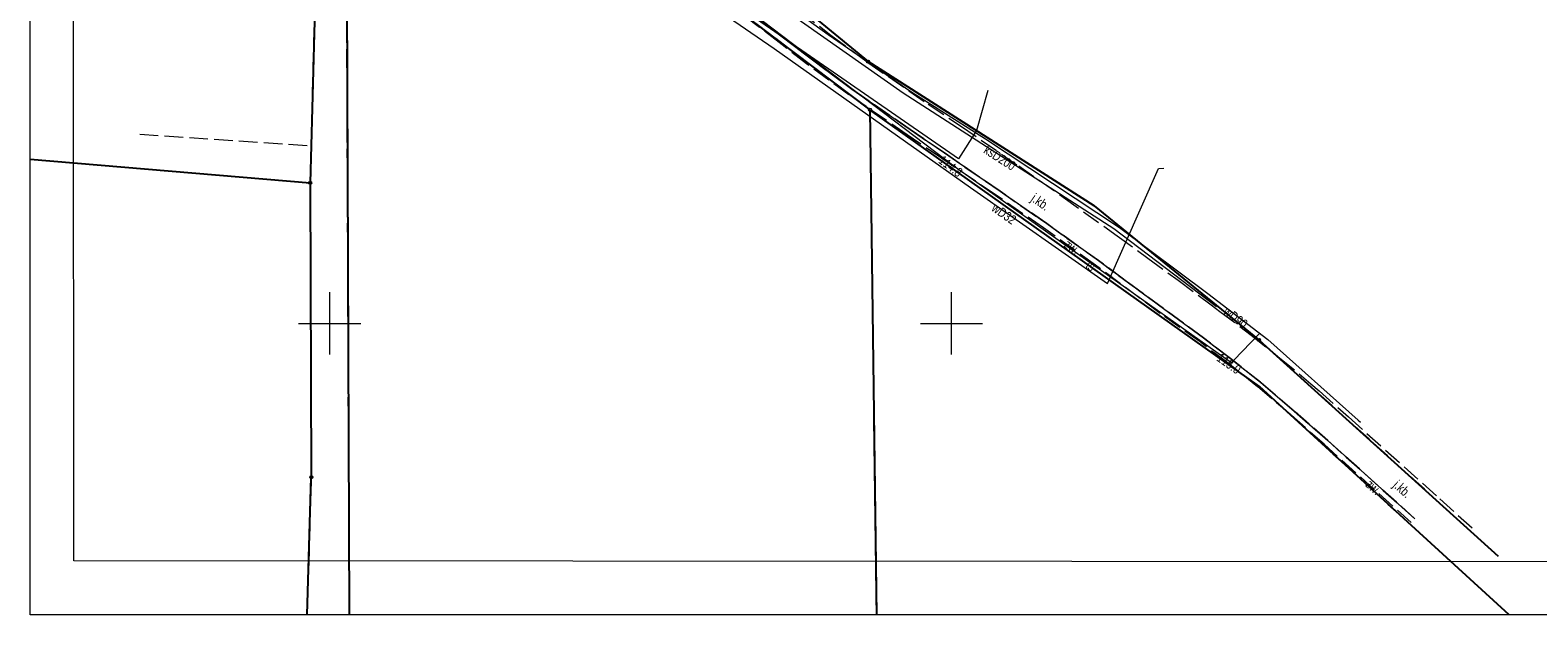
# Model space of a CAD drawing. Header units: metres. Extents: x 6443052 to 6445155, y 6013553 to 6014840.
# Tile 1 of 36: x 6443052 to 6443294, y 6013553 to 6013647. Entities that reach past the tile are written whole.
import ezdxf
from ezdxf.enums import TextEntityAlignment as Align

# ---------------------------------------------------------------- set-up
doc = ezdxf.new("R2010")
doc.units = ezdxf.units.M
doc.header["$MEASUREMENT"] = 0
doc.linetypes.add('L_0_06', pattern=[4, 3, -1])
doc.layers.get('0').update_dxf_attribs({"linetype": 'CONTINUOUS', "lineweight": 18})
for name, color, linetype, lineweight in [('202_punkt_graniczny', 7, 'CONTINUOUS', 18), ('203_punkt_graniczny', 7, 'CONTINUOUS', 18), ('217_kontur_klasyfikacyjny', 3, 'L_0_06', 18), ('218_kontur_uzytku_gruntowego', 3, 'L_0_06', 18), ('219_dzialka_ewidencyjna', 96, 'CONTINUOUS', 25), ('jezdnia', 7, 'L_0_06', 18), ('jezdnia_Atr17', 7, 'CONTINUOUS', 18), ('KRAWEZNIK', 7, 'CONTINUOUS', 18), ('obszar_utwardzony', 7, 'L_0_06', 18), ('obszar_utwardzony_Atr17', 7, 'CONTINUOUS', 18), ('obudowa_ochronna_przewodu', 7, 'CONTINUOUS', 18), ('przewod_kanalizacyjny_Atr1', 36, 'CONTINUOUS', 18), ('przewod_telekomunikacyjny_podziemny', 30, 'CONTINUOUS', 18), ('przewod_telekomunikacyjny_podziemny_Atr1', 30, 'CONTINUOUS', 18), ('przewod_wodociagowy', 5, 'CONTINUOUS', 18), ('przewod_wodociagowy_Atr1', 5, 'CONTINUOUS', 18), ('Ramka_wewn_1_i_opis', 7, 'CONTINUOUS', 18), ('rzedna_Atr2', 30, 'CONTINUOUS', 18), ('siatka', 7, 'CONTINUOUS', 18)]:
    doc.layers.add(name, color=color, linetype=linetype, lineweight=lineweight)
doc.layers.add('ramka_zewn', color=212, linetype='CONTINUOUS', lineweight=18, plot=False)
doc.styles.add('Arial CE', font='Arial CE.ttf')

msp = doc.modelspace()

# ---------------------------------------------------------------- hatches: boundary and pattern name
at = {"linetype": 'Continuous', "lineweight": 13}
for points in [[(6443200.6, 6013625.1, 1), (6443200.6, 6013625.28, 1)], [(6443245.08, 6013593.57, 1), (6443245.08, 6013593.75, 1)]]:
    msp.add_hatch(color=0, dxfattribs=at).paths.add_polyline_path(points)
at = {"layer": '203_punkt_graniczny', "linetype": 'Continuous', "lineweight": 18}
for points in [[(6443222.98, 6013618.83, 1), (6443222.98, 6013618.92, 1)], [(6443249.56, 6013589.79, 1), (6443249.56, 6013589.88, 1)]]:
    msp.add_hatch(color=256, dxfattribs=at).paths.add_polyline_path(points)

# ---------------------------------------------------------------- linework, layer by layer
at = {"color": 0, "linetype": 'Continuous', "lineweight": 13}
for centre in [(6443200.6, 6013625.19), (6443245.08, 6013593.66)]:
    msp.add_circle(centre, 0.0906, dxfattribs=at)
at = {"layer": '202_punkt_graniczny', "lineweight": 18}
for centre in [(6443186.59, 6013642.1), (6443186.9, 6013634.36), (6443096.87, 6013622.61), (6443249.48, 6013597.32), (6443097.04, 6013575.26)]:
    msp.add_circle(centre, 0.25, dxfattribs=at)
at = {"layer": '203_punkt_graniczny', "lineweight": 18}
for centre in [(6443222.98, 6013618.88), (6443249.56, 6013589.84)]:
    msp.add_circle(centre, 0.045, dxfattribs=at)
at = {"layer": '217_kontur_klasyfikacyjny', "lineweight": 18}
for p, q in [((6443097.03, 6013628.56), (6443098.48, 6013684.42)), ((6443102.62, 6013682.16), (6443103.14, 6013553.1)), ((6443186.9, 6013634.36), (6443149.09, 6013662.91)), ((6443187.94, 6013553.1), (6443186.9, 6013634.36)), ((6443069.45, 6013630.43), (6443097.03, 6013628.56))]:
    msp.add_line(p, q, dxfattribs=at)
at = {"layer": '218_kontur_uzytku_gruntowego', "lineweight": 18}
for p, q in [((6443098.48, 6013684.42), (6443097.03, 6013628.56)), ((6443097.03, 6013628.56), (6443098.48, 6013684.42)), ((6443102.62, 6013682.16), (6443103.14, 6013553.1)), ((6443103.14, 6013553.1), (6443102.62, 6013682.16)), ((6443186.59, 6013642.1), (6443151.46, 6013671.13)), ((6443149.09, 6013662.91), (6443186.9, 6013634.36)), ((6443186.9, 6013634.36), (6443149.09, 6013662.91)), ((6443222.98, 6013618.88), (6443186.59, 6013642.1)), ((6443186.9, 6013634.36), (6443249.56, 6013589.84)), ((6443187.94, 6013553.1), (6443186.9, 6013634.36)), ((6443069.45, 6013630.43), (6443097.03, 6013628.56)), ((6443097.03, 6013628.56), (6443096.87, 6013622.61)), ((6443096.87, 6013622.61), (6443097.04, 6013575.26)), ((6443229.88, 6013613.26), (6443222.98, 6013618.88)), ((6443249.48, 6013597.32), (6443229.88, 6013613.26)), ((6443259.04, 6013588.68), (6443249.48, 6013597.32)), ((6443249.56, 6013589.84), (6443289.68, 6013553.1)), ((6443287.93, 6013562.57), (6443259.04, 6013588.68)), ((6443097.04, 6013575.26), (6443096.37, 6013553.1))]:
    msp.add_line(p, q, dxfattribs=at)
at = {"layer": '219_dzialka_ewidencyjna', "linetype": 'Continuous', "lineweight": 25}
for p, q in [((6443098.48, 6013684.42), (6443096.87, 6013622.61)), ((6443102.62, 6013682.16), (6443103.14, 6013553.1)), ((6443151.46, 6013671.13), (6443186.59, 6013642.1)), ((6443149.09, 6013662.91), (6443186.9, 6013634.36)), ((6443222.98, 6013618.88), (6443186.59, 6013642.1)), ((6443186.9, 6013634.36), (6443187.94, 6013553.1)), ((6443249.56, 6013589.84), (6443186.9, 6013634.36)), ((6443051.83, 6013626.41), (6443096.87, 6013622.61)), ((6443096.87, 6013622.61), (6443097.04, 6013575.26)), ((6443222.98, 6013618.88), (6443249.48, 6013597.32)), ((6443249.48, 6013597.32), (6443287.93, 6013562.57)), ((6443289.68, 6013553.1), (6443249.56, 6013589.84)), ((6443096.37, 6013553.1), (6443097.04, 6013575.26))]:
    msp.add_line(p, q, dxfattribs=at)
at = {"layer": 'jezdnia', "lineweight": 18}
for p, q in [((6443172.78, 6013646.09), (6443161.97, 6013654.37)), ((6443175.58, 6013650.2), (6443180.61, 6013646.38)), ((6443177.42, 6013642.54), (6443172.78, 6013646.09)), ((6443180.61, 6013646.38), (6443186.57, 6013641.98)), ((6443184, 6013637.66), (6443177.42, 6013642.54)), ((6443186.57, 6013641.98), (6443196.28, 6013635.24)), ((6443193.36, 6013631.18), (6443184, 6013637.66)), ((6443196.28, 6013635.24), (6443201.48, 6013631.76)), ((6443201.48, 6013631.76), (6443210.82, 6013625.32)), ((6443198.86, 6013627.41), (6443193.36, 6013631.18)), ((6443207.81, 6013621.26), (6443198.86, 6013627.41)), ((6443210.82, 6013625.32), (6443217.99, 6013620.29)), ((6443215.32, 6013616.04), (6443207.81, 6013621.26)), ((6443217.99, 6013620.29), (6443226.67, 6013614.06)), ((6443223.64, 6013610.09), (6443215.32, 6013616.04)), ((6443226.67, 6013614.06), (6443231.58, 6013610.49)), ((6443234.11, 6013602.39), (6443223.64, 6013610.09)), ((6443231.58, 6013610.49), (6443236.48, 6013606.93)), ((6443236.48, 6013606.93), (6443241.77, 6013602.96)), ((6443240.52, 6013597.67), (6443234.11, 6013602.39)), ((6443241.77, 6013602.96), (6443243.17, 6013601.93)), ((6443243.17, 6013601.93), (6443248.22, 6013598.1)), ((6443244.86, 6013594.37), (6443240.52, 6013597.67)), ((6443248.22, 6013598.1), (6443252.84, 6013594.42)), ((6443249.71, 6013590.52), (6443244.86, 6013594.37)), ((6443252.84, 6013594.42), (6443256.68, 6013591.24)), ((6443255.14, 6013585.86), (6443249.71, 6013590.52)), ((6443256.68, 6013591.24), (6443257.8, 6013590.26)), ((6443257.8, 6013590.26), (6443259.16, 6013589.12)), ((6443259.16, 6013589.12), (6443263.85, 6013584.94)), ((6443260.52, 6013581.14), (6443255.14, 6013585.86)), ((6443263.85, 6013584.94), (6443278.55, 6013571.77)), ((6443274.54, 6013568.56), (6443260.52, 6013581.14)), ((6443278.55, 6013571.77), (6443283.73, 6013567.08))]:
    msp.add_line(p, q, dxfattribs=at)
at = {"layer": 'KRAWEZNIK', "linetype": 'Continuous', "lineweight": 18}
for p, q in [((6443161.97, 6013654.37), (6443172.78, 6013646.09)), ((6443172.78, 6013646.09), (6443177.42, 6013642.54)), ((6443177.42, 6013642.54), (6443184, 6013637.66)), ((6443184, 6013637.66), (6443193.36, 6013631.18)), ((6443193.36, 6013631.18), (6443198.86, 6013627.41)), ((6443198.86, 6013627.41), (6443207.81, 6013621.26)), ((6443207.81, 6013621.26), (6443215.32, 6013616.04)), ((6443215.32, 6013616.04), (6443223.64, 6013610.09)), ((6443223.64, 6013610.09), (6443234.11, 6013602.39)), ((6443234.11, 6013602.39), (6443240.52, 6013597.67)), ((6443240.52, 6013597.67), (6443244.86, 6013594.37)), ((6443244.86, 6013594.37), (6443249.71, 6013590.52)), ((6443249.71, 6013590.52), (6443255.14, 6013585.86)), ((6443255.14, 6013585.86), (6443260.52, 6013581.14)), ((6443260.52, 6013581.14), (6443274.54, 6013568.56))]:
    msp.add_line(p, q, dxfattribs=at)
at = {"layer": 'obszar_utwardzony', "lineweight": 18}
for p, q in [((6443172.3, 6013645.17), (6443161.24, 6013653.62)), ((6443161.97, 6013654.37), (6443172.78, 6013646.09)), ((6443172.78, 6013646.09), (6443177.42, 6013642.54)), ((6443176.71, 6013641.75), (6443172.3, 6013645.17)), ((6443183.52, 6013636.78), (6443176.71, 6013641.75)), ((6443177.42, 6013642.54), (6443184, 6013637.66)), ((6443192.86, 6013630.34), (6443183.52, 6013636.78)), ((6443184, 6013637.66), (6443193.36, 6013631.18)), ((6443198.39, 6013626.56), (6443192.86, 6013630.34)), ((6443193.36, 6013631.18), (6443198.86, 6013627.41)), ((6443198.86, 6013627.41), (6443207.81, 6013621.26)), ((6443207.17, 6013620.6), (6443198.39, 6013626.56)), ((6443214.8, 6013615.38), (6443207.17, 6013620.6)), ((6443207.81, 6013621.26), (6443215.32, 6013616.04)), ((6443223.16, 6013609.36), (6443214.8, 6013615.38)), ((6443215.32, 6013616.04), (6443223.64, 6013610.09)), ((6443223.64, 6013610.09), (6443234.11, 6013602.39)), ((6443233.58, 6013601.59), (6443223.16, 6013609.36)), ((6443234.11, 6013602.39), (6443240.52, 6013597.67)), ((6443239.98, 6013597), (6443233.58, 6013601.59)), ((6443240.52, 6013597.67), (6443244.86, 6013594.37)), ((6443244.23, 6013593.8), (6443239.98, 6013597)), ((6443249.25, 6013589.81), (6443244.23, 6013593.8)), ((6443244.86, 6013594.37), (6443249.71, 6013590.52)), ((6443249.71, 6013590.52), (6443255.14, 6013585.86)), ((6443254.57, 6013585.26), (6443249.25, 6013589.81)), ((6443255.14, 6013585.86), (6443260.52, 6013581.14)), ((6443259.95, 6013580.54), (6443254.57, 6013585.26)), ((6443273.95, 6013567.94), (6443259.95, 6013580.54)), ((6443260.52, 6013581.14), (6443274.54, 6013568.56))]:
    msp.add_line(p, q, dxfattribs=at)
at = {"layer": 'obudowa_ochronna_przewodu', "linetype": 'Continuous', "lineweight": 18}
for p, q in [((6443172.82, 6013650.68), (6443192.25, 6013637.07)), ((6443192.25, 6013637.07), (6443226.13, 6013615.26)), ((6443226.13, 6013615.26), (6443242.62, 6013602.7))]:
    msp.add_line(p, q, dxfattribs=at)
at = {"layer": 'przewod_telekomunikacyjny_podziemny', "linetype": 'Continuous', "lineweight": 18}
for p, q in [((6443148.51, 6013664.71), (6443200.6, 6013625.19)), ((6443201.13, 6013626.44), (6443161.2, 6013654.1)), ((6443205.86, 6013637.47), (6443204.03, 6013631.01)), ((6443204.03, 6013631.01), (6443201.13, 6013626.44)), ((6443200.6, 6013625.19), (6443245.08, 6013593.66)), ((6443245.41, 6013594.1), (6443249.51, 6013598.3)), ((6443245.08, 6013593.66), (6443245.41, 6013594.1))]:
    msp.add_line(p, q, dxfattribs=at)
at = {"layer": 'przewod_wodociagowy', "linetype": 'Continuous', "lineweight": 18}
for p, q in [((6443155.78, 6013655.01), (6443171.48, 6013644.24)), ((6443168.05, 6013655.25), (6443180.15, 6013646.47)), ((6443180.15, 6013646.47), (6443193.47, 6013637.28)), ((6443171.48, 6013644.24), (6443191.32, 6013630.18)), ((6443193.47, 6013637.28), (6443205.48, 6013629.66)), ((6443191.32, 6013630.18), (6443203.08, 6013621.84)), ((6443205.48, 6013629.66), (6443227.02, 6013615.42)), ((6443225.08, 6013606.41), (6443233.29, 6013624.92)), ((6443233.29, 6013624.92), (6443234.15, 6013624.94)), ((6443203.08, 6013621.84), (6443225.08, 6013606.41)), ((6443227.02, 6013615.42), (6443241.25, 6013604.81)), ((6443241.25, 6013604.81), (6443250.91, 6013597.39)), ((6443250.91, 6013597.39), (6443265.39, 6013584.43)), ((6443265.39, 6013584.43), (6443265.8, 6013584.09))]:
    msp.add_line(p, q, dxfattribs=at)
at = {"layer": 'Ramka_wewn_1_i_opis', "linetype": 'Continuous', "lineweight": 18}
for p, q in [((6443058.85, 6013561.8), (6443058.7, 6014133.4)), ((6443879.15, 6013561.3), (6443058.85, 6013561.8))]:
    msp.add_line(p, q, dxfattribs=at)
at = {"layer": 'ramka_zewn', "linetype": 'Continuous', "lineweight": 13}
for p, q in [((6443051.83, 6013553.1), (6443051.83, 6014141.16)), ((6443886.9, 6013553.1), (6443051.83, 6013553.1))]:
    msp.add_line(p, q, dxfattribs=at)
at = {"layer": 'siatka', "color": 7, "linetype": 'Continuous', "lineweight": 13}
for p, q in [((6443100, 6013595), (6443100, 6013605)), ((6443200, 6013595), (6443200, 6013605)), ((6443095, 6013600), (6443105, 6013600)), ((6443195, 6013600), (6443205, 6013600))]:
    msp.add_line(p, q, dxfattribs=at)

# ---------------------------------------------------------------- texts
at = {"layer": 'jezdnia_Atr17', "style": 'Arial CE', "width": 0.78}
for rotation, p in [(325.2, (6443213.51, 6013620.99)), (318.1, (6443271.9, 6013574.91))]:
    msp.add_text('j.kb.', height=1.5, rotation=rotation, dxfattribs=at).set_placement(p, align=Align.TOP_LEFT)
at = {"layer": 'obszar_utwardzony_Atr17', "style": 'Arial CE', "width": 0.78}
for rotation, p in [(324.2, (6443218.85, 6013613.59)), (318, (6443267.48, 6013575))]:
    msp.add_text('zw.', height=1.5, rotation=rotation, dxfattribs=at).set_placement(p, align=Align.TOP_LEFT)
at = {"layer": 'przewod_kanalizacyjny_Atr1', "style": 'Arial CE', "width": 0.78}
msp.add_text('ksD200', height=1.5, rotation=327.2, dxfattribs=at).set_placement((6443205.86, 6013628.76), align=Align.TOP_LEFT)
at = {"layer": 'przewod_telekomunikacyjny_podziemny_Atr1', "style": 'Arial CE', "width": 0.78}
msp.add_text('ts', height=1.5, rotation=324.7, dxfattribs=at).set_placement((6443222.32, 6013610.26), align=Align.TOP_LEFT)
at = {"layer": 'przewod_wodociagowy_Atr1', "style": 'Arial CE', "width": 0.78}
for s, rotation, p in [('wD32', 325, (6443207.17, 6013619.44)), ('wD90', 322.5, (6443244.49, 6013602.8))]:
    msp.add_text(s, height=1.5, rotation=rotation, dxfattribs=at).set_placement(p, align=Align.TOP_LEFT)
at = {"layer": 'rzedna_Atr2', "style": 'Arial CE', "width": 0.78}
for s, rotation, p in [('114.8', 322.8, (6443198.7, 6013627.11)), ('115.0', 324.7, (6443243.39, 6013595.32))]:
    msp.add_text(s, height=1.5, rotation=rotation, dxfattribs=at).set_placement(p, align=Align.TOP_LEFT)

doc.saveas('drawing.dxf')
